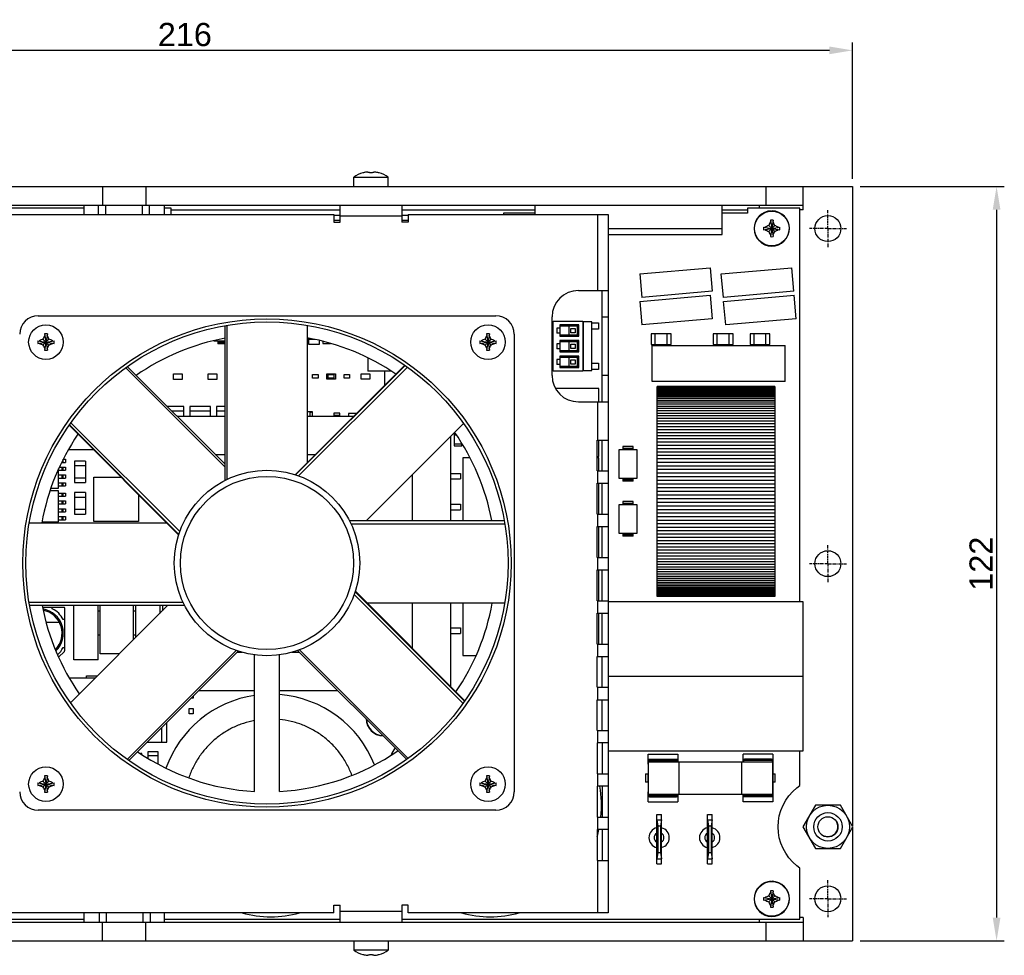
# Model space of a CAD drawing. Header units: millimetres. Extents: x 6 to 490, y 28 to 311.
# Tile 13 of 13: x 362 to 490, y 151 to 272. Entities that reach past the tile are written whole.
import ezdxf

# ---------------------------------------------------------------- set-up
doc = ezdxf.new("R2010")
doc.units = ezdxf.units.MM
doc.linetypes.add('ACAD_ISO10W100', pattern=[18, 12, -3, 0, -3])
doc.linetypes.add('CENTER', pattern=[0.6, 0.375, -0.075, 0.075, -0.075])
doc.layers.add('A-AX', color=7, linetype='Continuous')
doc.layers.add('Assi', color=3, linetype='ACAD_ISO10W100')
doc.styles.get("Standard").update_dxf_attribs({"font": 'arial.ttf', "height": 3})
doc.dimstyles.new('ISO-25', dxfattribs={"dimtxt": 3, "dimasz": 3, "dimexe": 1, "dimexo": 1, "dimgap": 0.5, "dimtad": 1, "dimtoh": 1, "dimdec": 1, "dimlfac": 1.25, "dimtxsty": 'Standard', "dimcen": 3, "dimclrd": 2, "dimclre": 2, "dimclrt": 2, "dimadec": 0, "dimazin": 0, "dimtfac": 1, "dimtdec": 1, "dimtmove": 0, "dimatfit": 3, "dimfxl": 0, "dimarcsym": 0})

# ---------------------------------------------------------------- blocks, each defined once
blk = doc.blocks.new('*D31')
at = {"layer": 'Assi', "color": 2, "linetype": 'Continuous', "lineweight": -2}
for p, q in [((297.36, 251.2), (297.36, 268.83)), ((467.16, 267.83), (300.36, 267.83)), ((470.16, 251.2), (470.16, 268.83))]:
    blk.add_line(p, q, dxfattribs=at)
at = {"layer": 'Assi', "color": 2, "linetype": 'Continuous'}
for points in [[(300.36, 268.33), (300.36, 267.33), (297.36, 267.83)], [(467.16, 268.33), (467.16, 267.33), (470.16, 267.83)]]:
    blk.add_solid(points, dxfattribs=at)
at = {"layer": 'Defpoints', "color": 0, "linetype": 'Continuous'}
for p in [(297.36, 267.83), (297.36, 250.2), (470.16, 250.2)]:
    blk.add_point(p, dxfattribs=at)
at = {"layer": 'Assi', "color": 2, "linetype": 'Continuous', "insert": (383.76, 269.86), "char_height": 3, "attachment_point": 5}
blk.add_mtext('216', dxfattribs=at)
blk = doc.blocks.new('*D32')
at = {"layer": 'Assi', "color": 2, "linetype": 'Continuous', "lineweight": -2}
for p, q in [((471.16, 250.2), (489.8, 250.2)), ((488.8, 247.2), (488.8, 155.6)), ((471.16, 152.6), (489.8, 152.6))]:
    blk.add_line(p, q, dxfattribs=at)
at = {"layer": 'Assi', "color": 2, "linetype": 'Continuous'}
for points in [[(488.3, 247.2), (489.3, 247.2), (488.8, 250.2)], [(488.3, 155.6), (489.3, 155.6), (488.8, 152.6)]]:
    blk.add_solid(points, dxfattribs=at)
at = {"layer": 'Defpoints', "color": 0, "linetype": 'Continuous'}
for p in [(470.16, 250.2), (470.16, 152.6), (488.8, 152.6)]:
    blk.add_point(p, dxfattribs=at)
at = {"layer": 'Assi', "color": 2, "linetype": 'Continuous', "insert": (486.79, 201.4), "char_height": 3, "attachment_point": 5, "rotation": 90}
blk.add_mtext('122', dxfattribs=at)

msp = doc.modelspace()

# ---------------------------------------------------------------- linework, layer by layer
at = {"color": 7, "linetype": 'Continuous'}
for p, q in [((405.606, 251.436), (410.086, 251.436)), ((405.606, 250.202), (405.606, 251.436)), ((406.781, 251.978), (406.784, 251.974)), ((407.704, 251.976), (407.698, 252.02)), ((407.987, 251.976), (407.993, 252.02)), ((408.911, 251.978), (408.907, 251.974)), ((410.086, 250.202), (410.086, 251.436)), ((297.359, 250.202), (470.159, 250.202)), ((373.105, 250.202), (373.105, 247.802)), ((378.705, 250.202), (378.705, 247.802)), ((458.959, 250.202), (458.959, 247.802)), ((463.759, 247.202), (463.759, 250.202)), ((470.159, 250.202), (470.159, 167.437)), ((303.759, 247.802), (463.759, 247.802)), ((370.703, 247.426), (359.846, 247.426)), ((370.703, 247.802), (370.703, 246.602)), ((372.562, 247.802), (372.562, 246.602)), ((373.522, 246.602), (373.522, 247.802)), ((378.242, 247.802), (378.242, 246.602)), ((379.202, 246.602), (379.202, 247.802)), ((381.107, 246.602), (381.107, 247.802)), ((381.978, 247.426), (381.107, 247.426)), ((381.978, 246.602), (381.978, 247.426)), ((403.846, 245.602), (403.846, 247.802)), ((411.846, 247.802), (411.846, 245.602)), ((429.039, 247.802), (429.039, 246.602)), ((453.279, 243.992), (453.279, 247.802)), ((463.359, 247.426), (456.552, 247.426)), ((456.552, 247.426), (456.552, 246.78)), ((458.079, 247.802), (458.079, 247.426)), ((463.359, 196.448), (463.359, 247.426)), ((463.759, 247.202), (463.359, 247.202)), ((360.646, 246.602), (403.046, 246.602)), ((403.046, 246.602), (403.046, 245.602)), ((403.046, 246.481), (403.846, 246.481)), ((411.846, 246.481), (412.646, 246.481)), ((412.646, 246.602), (438.558, 246.602)), ((412.646, 246.602), (412.646, 245.602)), ((429.039, 246.78), (424.992, 246.78)), ((424.992, 246.78), (424.992, 246.602)), ((438.558, 246.602), (438.558, 156.202)), ((456.552, 246.78), (453.279, 246.78)), ((459.647, 247.023), (459.647, 247.064)), ((459.755, 247.023), (459.755, 247.064)), ((403.846, 245.832), (403.046, 245.832)), ((403.046, 245.602), (403.846, 245.602)), ((412.646, 245.832), (411.846, 245.832)), ((412.646, 245.602), (411.846, 245.602)), ((438.558, 244.792), (453.279, 244.792)), ((458.639, 244.961), (460.763, 244.607)), ((458.639, 244.607), (460.763, 244.961)), ((459.313, 245.172), (460.089, 244.396)), ((459.313, 244.396), (460.089, 245.172)), ((459.878, 245.846), (459.524, 243.723)), ((459.524, 245.846), (459.878, 243.723)), ((438.558, 243.992), (453.279, 243.992)), ((442.628, 238.894), (451.737, 239.691)), ((451.737, 239.691), (452.003, 236.655)), ((453.177, 238.893), (462.286, 239.69)), ((462.551, 236.653), (462.286, 239.69)), ((442.628, 238.894), (442.894, 235.858)), ((453.442, 235.856), (453.176, 238.893)), ((434.678, 236.744), (438.558, 236.744)), ((437.758, 222.344), (437.758, 236.744)), ((442.628, 235.338), (451.737, 236.135)), ((452.003, 236.655), (442.894, 235.858)), ((451.737, 236.135), (452.003, 233.099)), ((462.551, 236.653), (453.442, 235.856)), ((453.481, 235.337), (462.59, 236.134)), ((462.856, 233.097), (462.59, 236.134)), ((442.628, 235.338), (442.894, 232.302)), ((453.747, 232.3), (453.481, 235.337)), ((364.788, 233.482), (423.988, 233.482)), ((431.278, 225.744), (431.278, 233.344)), ((388.966, 212.189), (388.966, 232.207)), ((389.188, 232.246), (389.188, 212.297)), ((399.588, 232.246), (399.588, 214.464)), ((431.401, 232.78), (435.265, 232.78)), ((431.401, 226.316), (431.401, 232.78)), ((432.265, 231.892), (431.909, 231.892)), ((431.909, 231.892), (431.909, 231.252)), ((434.753, 232.328), (432.265, 232.328)), ((432.265, 232.328), (432.265, 230.832)), ((434.553, 232.128), (432.265, 232.128)), ((433.441, 232.128), (433.441, 231.032)), ((434.553, 232.128), (434.753, 232.328)), ((434.553, 231.032), (434.553, 232.128)), ((434.753, 230.832), (434.753, 232.328)), ((435.265, 232.78), (435.265, 226.316)), ((436.441, 232.692), (435.265, 232.692)), ((435.265, 232.572), (435.315, 232.572)), ((435.315, 232.692), (435.315, 226.396)), ((436.441, 226.396), (436.441, 232.692)), ((436.441, 232.572), (437.273, 232.572)), ((437.273, 232.572), (437.273, 231.74)), ((452.003, 233.099), (442.894, 232.302)), ((462.856, 233.097), (453.747, 232.3)), ((365.965, 231.144), (365.611, 229.02)), ((365.611, 231.144), (365.965, 229.02)), ((423.165, 231.144), (422.811, 229.02)), ((422.811, 231.144), (423.165, 229.02)), ((426.388, 231.082), (426.388, 171.882)), ((432.265, 231.252), (431.909, 231.252)), ((432.265, 231.032), (434.553, 231.032)), ((432.265, 230.832), (434.753, 230.832)), ((433.718, 231.854), (434.277, 231.854)), ((433.718, 231.296), (433.718, 231.854)), ((434.277, 231.296), (433.718, 231.296)), ((434.277, 231.854), (434.277, 231.296)), ((434.553, 231.032), (434.753, 230.832)), ((437.273, 231.74), (436.441, 231.74)), ((446.676, 231.139), (444.116, 231.139)), ((444.116, 231.139), (444.116, 229.779)), ((444.636, 229.779), (444.636, 231.139)), ((446.156, 229.779), (446.156, 231.139)), ((446.676, 229.779), (446.676, 231.139)), ((454.702, 231.139), (452.143, 231.139)), ((452.143, 231.139), (452.143, 229.779)), ((452.662, 229.779), (452.662, 231.139)), ((454.183, 229.779), (454.183, 231.139)), ((454.702, 229.779), (454.702, 231.139)), ((459.478, 231.139), (456.918, 231.139)), ((456.918, 231.139), (456.918, 229.779)), ((457.438, 229.779), (457.438, 231.139)), ((458.958, 229.779), (458.958, 231.139)), ((459.478, 229.779), (459.478, 231.139)), ((364.726, 229.905), (366.85, 230.259)), ((364.726, 230.259), (366.85, 229.905)), ((365.4, 229.694), (366.176, 230.47)), ((365.4, 230.47), (366.176, 229.694)), ((387.503, 230.268), (387.503, 230.244)), ((387.503, 230.244), (388.966, 230.244)), ((388.023, 230.244), (388.023, 229.844)), ((388.023, 230.084), (388.966, 230.084)), ((388.966, 229.844), (388.023, 229.844)), ((399.749, 230.589), (399.749, 229.81)), ((400.625, 230.41), (399.749, 230.41)), ((399.749, 229.81), (401.189, 229.81)), ((401.189, 229.81), (401.189, 230.29)), ((401.618, 230.178), (401.618, 229.91)), ((401.618, 229.91), (402.622, 229.91)), ((421.926, 230.259), (424.05, 229.905)), ((421.926, 229.905), (424.05, 230.259)), ((422.6, 230.47), (423.376, 229.694)), ((422.6, 229.694), (423.376, 230.47)), ((432.265, 229.86), (431.909, 229.86)), ((431.909, 229.86), (431.909, 229.22)), ((434.753, 230.296), (432.265, 230.296)), ((432.265, 230.296), (432.265, 228.8)), ((434.553, 230.096), (432.265, 230.096)), ((433.441, 230.096), (433.441, 229)), ((433.718, 229.822), (434.277, 229.822)), ((433.718, 229.264), (433.718, 229.822)), ((434.277, 229.822), (434.277, 229.264)), ((434.553, 230.096), (434.753, 230.296)), ((434.553, 229), (434.553, 230.096)), ((434.753, 228.8), (434.753, 230.296)), ((444.116, 229.779), (446.676, 229.779)), ((444.227, 229.629), (461.427, 229.629)), ((444.227, 224.989), (444.227, 229.629)), ((452.143, 229.779), (454.702, 229.779)), ((456.918, 229.779), (459.478, 229.779)), ((461.427, 224.989), (461.427, 229.629)), ((432.265, 229.22), (431.909, 229.22)), ((432.265, 229), (434.553, 229)), ((432.265, 228.8), (434.753, 228.8)), ((434.753, 228.264), (432.265, 228.264)), ((432.265, 228.264), (432.265, 226.768)), ((434.553, 228.064), (432.265, 228.064)), ((433.441, 228.064), (433.441, 226.968)), ((434.277, 229.264), (433.718, 229.264)), ((434.553, 229), (434.753, 228.8)), ((434.553, 228.064), (434.753, 228.264)), ((434.553, 226.968), (434.553, 228.064)), ((434.753, 226.768), (434.753, 228.264)), ((388.966, 214.258), (376.312, 226.912)), ((398.04, 212.915), (412.213, 227.089)), ((412.257, 227.058), (398.095, 212.895)), ((407.42, 228.057), (407.42, 226.328)), ((432.265, 227.828), (431.909, 227.828)), ((431.909, 227.828), (431.909, 227.188)), ((432.265, 227.188), (431.909, 227.188)), ((432.265, 226.968), (434.553, 226.968)), ((433.718, 227.79), (434.277, 227.79)), ((433.718, 227.232), (433.718, 227.79)), ((434.277, 227.232), (433.718, 227.232)), ((434.277, 227.79), (434.277, 227.232)), ((434.553, 226.968), (434.753, 226.768)), ((436.441, 227.356), (437.273, 227.356)), ((437.273, 227.356), (437.273, 226.524)), ((382.312, 225.957), (383.43, 225.957)), ((382.312, 225.246), (382.312, 225.957)), ((383.43, 225.957), (383.43, 225.246)), ((386.762, 225.957), (387.88, 225.957)), ((386.762, 225.246), (386.762, 225.957)), ((387.88, 225.957), (387.88, 225.246)), ((400.291, 225.872), (401.011, 225.872)), ((400.291, 225.392), (400.291, 225.872)), ((401.011, 225.872), (401.011, 225.392)), ((402.124, 225.987), (403.242, 225.987)), ((402.124, 225.276), (402.124, 225.987)), ((402.323, 225.872), (403.043, 225.872)), ((402.323, 225.392), (402.323, 225.872)), ((403.043, 225.872), (403.043, 225.392)), ((403.242, 225.987), (403.242, 225.276)), ((404.355, 225.872), (405.075, 225.872)), ((404.355, 225.392), (404.355, 225.872)), ((405.075, 225.872), (405.075, 225.392)), ((406.575, 225.987), (407.692, 225.987)), ((406.575, 225.276), (406.575, 225.987)), ((410.465, 226.328), (407.42, 226.328)), ((407.692, 225.987), (407.692, 225.276)), ((409.62, 224.495), (409.62, 226.328)), ((435.265, 226.316), (431.401, 226.316)), ((432.265, 226.768), (434.753, 226.768)), ((435.315, 226.524), (435.265, 226.524)), ((435.265, 226.396), (436.441, 226.396)), ((437.273, 226.524), (436.441, 226.524)), ((383.43, 225.246), (382.312, 225.246)), ((387.88, 225.246), (386.762, 225.246)), ((401.011, 225.392), (400.291, 225.392)), ((403.242, 225.276), (402.124, 225.276)), ((403.043, 225.392), (402.323, 225.392)), ((405.075, 225.392), (404.355, 225.392)), ((407.692, 225.276), (406.575, 225.276)), ((461.427, 224.989), (444.227, 224.989)), ((460.088, 224.348), (444.888, 224.348)), ((444.888, 197.148), (444.888, 224.348)), ((460.088, 224.34), (444.888, 224.34)), ((460.088, 224.315), (444.888, 224.315)), ((460.088, 224.274), (444.888, 224.274)), ((460.088, 224.348), (460.088, 197.148)), ((437.336, 224.089), (431.71, 224.089)), ((437.336, 222.344), (437.336, 224.089)), ((460.088, 224.216), (444.888, 224.216)), ((460.088, 224.142), (444.888, 224.142)), ((460.088, 224.051), (444.888, 224.051)), ((460.088, 223.944), (444.888, 223.944)), ((460.088, 223.821), (444.888, 223.821)), ((460.088, 223.683), (444.888, 223.683)), ((460.088, 223.528), (444.888, 223.528)), ((460.088, 223.358), (444.888, 223.358)), ((460.088, 223.172), (444.888, 223.172)), ((460.088, 222.972), (444.888, 222.972)), ((383.622, 221.761), (381.463, 221.761)), ((383.622, 220.482), (383.622, 221.761)), ((387.077, 221.761), (384.397, 221.761)), ((384.397, 221.761), (384.397, 220.482)), ((387.077, 220.482), (387.077, 221.761)), ((388.966, 221.761), (387.851, 221.761)), ((387.851, 221.761), (387.851, 220.482)), ((434.678, 222.344), (438.558, 222.344)), ((460.088, 222.756), (444.888, 222.756)), ((460.088, 222.526), (444.888, 222.526)), ((460.088, 222.282), (444.888, 222.282)), ((460.088, 222.023), (444.888, 222.023)), ((460.088, 221.751), (444.888, 221.751)), ((383.622, 221.121), (382.103, 221.121)), ((382.742, 220.482), (388.966, 220.482)), ((387.077, 221.121), (384.397, 221.121)), ((388.966, 221.121), (387.851, 221.121)), ((399.588, 221.104), (400.093, 221.104)), ((399.588, 221.103), (399.932, 221.103)), ((399.588, 220.482), (405.606, 220.482)), ((399.919, 221.103), (399.919, 220.482)), ((399.932, 221.103), (399.932, 220.482)), ((400.093, 220.944), (399.933, 220.944)), ((399.933, 220.944), (399.933, 220.482)), ((400.093, 221.104), (400.253, 221.104)), ((400.093, 221.104), (400.093, 220.944)), ((400.253, 221.104), (400.253, 220.482)), ((403.795, 220.877), (403.035, 220.877)), ((403.035, 220.877), (403.035, 220.482)), ((403.795, 220.557), (403.035, 220.557)), ((403.795, 220.482), (403.795, 220.877)), ((405.971, 220.847), (404.92, 220.847)), ((404.92, 220.847), (404.92, 220.482)), ((460.088, 221.465), (444.888, 221.465)), ((460.088, 221.166), (444.888, 221.166)), ((460.088, 220.855), (444.888, 220.855)), ((460.088, 220.531), (444.888, 220.531)), ((382.955, 205.133), (368.781, 219.307)), ((368.812, 219.351), (382.975, 205.188)), ((419.818, 219.558), (407.245, 206.984)), ((460.088, 220.196), (444.888, 220.196)), ((460.088, 219.848), (444.888, 219.848)), ((460.088, 219.49), (444.888, 219.49)), ((418.769, 218.254), (418.612, 218.254)), ((418.612, 218.254), (418.612, 216.654)), ((418.937, 218.014), (418.612, 218.014)), ((460.088, 219.121), (444.888, 219.121)), ((460.088, 218.742), (444.888, 218.742)), ((460.088, 218.353), (444.888, 218.353)), ((460.088, 217.955), (444.888, 217.955)), ((418.127, 217.866), (418.127, 206.984)), ((418.612, 216.894), (419.612, 216.894)), ((418.612, 216.654), (419.612, 216.654)), ((419.612, 216.654), (419.612, 216.961)), ((437.115, 217.402), (438.558, 217.402)), ((437.115, 213.402), (437.115, 217.402)), ((437.336, 215.289), (437.336, 217.402)), ((437.758, 213.402), (437.758, 217.402)), ((460.088, 217.548), (444.888, 217.548)), ((460.088, 217.133), (444.888, 217.133)), ((460.088, 216.71), (444.888, 216.71)), ((371.935, 216.153), (368.688, 216.153)), ((371.046, 216.124), (371.046, 216.153)), ((371.964, 216.124), (371.046, 216.124)), ((387.702, 215.522), (388.966, 215.522)), ((399.588, 215.522), (400.646, 215.522)), ((442.289, 216.144), (439.929, 216.144)), ((439.929, 216.144), (439.929, 212.464)), ((441.769, 216.544), (440.449, 216.544)), ((440.449, 216.544), (440.449, 216.144)), ((441.769, 216.304), (440.449, 216.304)), ((441.769, 216.144), (441.769, 216.544)), ((442.289, 212.464), (442.289, 216.144)), ((460.088, 216.28), (444.888, 216.28)), ((460.088, 215.843), (444.888, 215.843)), ((460.088, 215.4), (444.888, 215.4)), ((367.811, 214.511), (368.303, 214.511)), ((368.017, 214.911), (368.303, 214.911)), ((368.023, 214.511), (368.023, 214.911)), ((368.303, 214.911), (368.303, 214.511)), ((370.912, 214.688), (369.472, 214.688)), ((369.472, 214.688), (369.472, 211.888)), ((369.472, 214.088), (370.912, 214.088)), ((370.912, 214.688), (370.912, 211.888)), ((420.653, 215.116), (419.71, 215.116)), ((419.71, 215.116), (419.71, 206.984)), ((437.115, 215.289), (437.336, 215.289)), ((437.31, 215.116), (437.115, 215.116)), ((437.31, 213.402), (437.31, 215.116)), ((460.088, 214.951), (444.888, 214.951)), ((460.088, 214.497), (444.888, 214.497)), ((367.423, 211.187), (367.423, 213.675)), ((367.423, 213.495), (368.303, 213.495)), ((367.423, 212.879), (368.303, 212.879)), ((367.524, 213.895), (368.303, 213.895)), ((367.823, 213.895), (367.823, 213.495)), ((367.823, 212.879), (367.823, 212.479)), ((368.023, 213.495), (368.023, 213.895)), ((368.023, 212.479), (368.023, 212.879)), ((368.303, 213.895), (368.303, 213.495)), ((368.303, 212.879), (368.303, 212.479)), ((413.167, 212.906), (413.167, 206.984)), ((418.127, 213.082), (419.447, 213.082)), ((419.447, 213.082), (419.447, 212.362)), ((437.115, 213.402), (438.558, 213.402)), ((460.088, 214.038), (444.888, 214.038)), ((460.088, 213.576), (444.888, 213.576)), ((460.088, 213.11), (444.888, 213.11)), ((367.423, 212.479), (368.303, 212.479)), ((367.423, 211.863), (368.303, 211.863)), ((367.823, 211.863), (367.823, 211.463)), ((368.023, 211.463), (368.023, 211.863)), ((368.303, 211.863), (368.303, 211.463)), ((370.912, 212.488), (369.472, 212.488)), ((369.472, 211.888), (370.912, 211.888)), ((371.986, 212.612), (375.476, 212.612)), ((371.986, 206.852), (371.986, 212.612)), ((418.127, 212.362), (419.447, 212.362)), ((437.115, 211.802), (438.558, 211.802)), ((437.115, 207.802), (437.115, 211.802)), ((437.31, 207.802), (437.31, 211.802)), ((437.758, 207.802), (437.758, 211.802)), ((439.929, 212.464), (442.289, 212.464)), ((440.449, 212.464), (440.449, 212.064)), ((440.449, 212.304), (441.769, 212.304)), ((441.769, 212.064), (440.449, 212.064)), ((441.769, 212.064), (441.769, 212.464)), ((460.088, 212.641), (444.888, 212.641)), ((460.088, 212.17), (444.888, 212.17)), ((460.088, 211.697), (444.888, 211.697)), ((367.423, 210.818), (366.299, 210.818)), ((366.431, 211.187), (367.423, 211.187)), ((367.423, 211.463), (368.303, 211.463)), ((367.423, 206.818), (367.423, 210.818)), ((367.423, 210.542), (368.303, 210.542)), ((367.823, 210.542), (367.823, 210.142)), ((368.023, 210.142), (368.023, 210.542)), ((368.303, 210.542), (368.303, 210.142)), ((369.472, 210.624), (369.472, 207.824)), ((370.912, 210.624), (369.472, 210.624)), ((370.912, 210.624), (370.912, 207.824)), ((377.746, 210.342), (377.746, 206.852)), ((460.088, 211.223), (444.888, 211.223)), ((460.088, 210.748), (444.888, 210.748)), ((460.088, 210.274), (444.888, 210.274)), ((367.423, 210.142), (368.303, 210.142)), ((367.423, 209.526), (368.303, 209.526)), ((367.423, 209.126), (368.303, 209.126)), ((367.823, 209.526), (367.823, 209.126)), ((368.023, 209.126), (368.023, 209.526)), ((368.303, 209.526), (368.303, 209.126)), ((369.472, 210.024), (370.912, 210.024)), ((418.127, 209.082), (419.447, 209.082)), ((419.447, 209.082), (419.447, 208.362)), ((442.289, 209.032), (439.929, 209.032)), ((439.929, 209.032), (439.929, 205.352)), ((441.769, 209.432), (440.449, 209.432)), ((440.449, 209.432), (440.449, 209.032)), ((441.769, 209.192), (440.449, 209.192)), ((441.769, 209.032), (441.769, 209.432)), ((442.289, 205.352), (442.289, 209.032)), ((460.088, 209.8), (444.888, 209.8)), ((460.088, 209.327), (444.888, 209.327)), ((367.423, 208.51), (368.303, 208.51)), ((367.423, 208.11), (368.303, 208.11)), ((367.823, 208.51), (367.823, 208.11)), ((368.023, 208.11), (368.023, 208.51)), ((368.303, 208.51), (368.303, 208.11)), ((370.912, 208.424), (369.472, 208.424)), ((369.472, 207.824), (370.912, 207.824)), ((418.127, 208.362), (419.447, 208.362)), ((437.115, 207.802), (438.558, 207.802)), ((460.088, 208.855), (444.888, 208.855)), ((460.088, 208.387), (444.888, 208.387)), ((460.088, 207.921), (444.888, 207.921)), ((363.624, 206.682), (381.406, 206.682)), ((365.276, 206.818), (367.423, 206.818)), ((367.423, 207.494), (368.303, 207.494)), ((367.423, 207.094), (368.303, 207.094)), ((367.823, 207.494), (367.823, 207.094)), ((368.023, 207.094), (368.023, 207.494)), ((368.303, 207.494), (368.303, 207.094)), ((377.746, 206.852), (371.986, 206.852)), ((405.055, 206.984), (425.099, 206.984)), ((425.108, 206.931), (405.079, 206.931)), ((460.088, 207.458), (444.888, 207.458)), ((460.088, 207), (444.888, 207)), ((460.088, 206.546), (444.888, 206.546)), ((437.115, 206.202), (438.558, 206.202)), ((437.115, 202.202), (437.115, 206.202)), ((437.31, 202.202), (437.31, 206.202)), ((437.758, 202.202), (437.758, 206.202)), ((439.929, 205.352), (442.289, 205.352)), ((440.449, 205.352), (440.449, 204.952)), ((440.449, 205.192), (441.769, 205.192)), ((441.769, 204.952), (441.769, 205.352)), ((460.088, 206.097), (444.888, 206.097)), ((460.088, 205.654), (444.888, 205.654)), ((460.088, 205.217), (444.888, 205.217)), ((441.769, 204.952), (440.449, 204.952)), ((460.088, 204.786), (444.888, 204.786)), ((460.088, 204.363), (444.888, 204.363)), ((460.088, 203.948), (444.888, 203.948)), ((460.088, 203.541), (444.888, 203.541)), ((460.088, 203.143), (444.888, 203.143)), ((460.088, 202.754), (444.888, 202.754)), ((437.115, 202.202), (438.558, 202.202)), ((460.088, 202.375), (444.888, 202.375)), ((460.088, 202.006), (444.888, 202.006)), ((460.088, 201.648), (444.888, 201.648)), ((437.115, 200.602), (438.558, 200.602)), ((437.115, 196.602), (437.115, 200.602)), ((437.31, 196.602), (437.31, 200.602)), ((437.758, 196.602), (437.758, 200.602)), ((460.088, 201.301), (444.888, 201.301)), ((460.088, 200.965), (444.888, 200.965)), ((460.088, 200.641), (444.888, 200.641)), ((460.088, 200.33), (444.888, 200.33)), ((460.088, 200.031), (444.888, 200.031)), ((460.088, 199.746), (444.888, 199.746)), ((460.088, 199.473), (444.888, 199.473)), ((460.088, 199.215), (444.888, 199.215)), ((460.088, 198.97), (444.888, 198.97)), ((419.964, 183.612), (405.801, 197.775)), ((405.821, 197.83), (419.995, 183.657)), ((460.088, 198.74), (444.888, 198.74)), ((460.088, 198.525), (444.888, 198.525)), ((460.088, 198.324), (444.888, 198.324)), ((460.088, 198.139), (444.888, 198.139)), ((460.088, 197.968), (444.888, 197.968)), ((460.088, 197.814), (444.888, 197.814)), ((460.088, 197.675), (444.888, 197.675)), ((460.088, 197.552), (444.888, 197.552)), ((425.152, 196.281), (407.37, 196.281)), ((413.167, 196.281), (413.167, 190.485)), ((418.127, 196.281), (418.127, 185.525)), ((419.71, 196.281), (419.71, 189.516)), ((437.115, 196.602), (438.558, 196.602)), ((463.767, 196.448), (438.567, 196.448)), ((460.088, 197.445), (444.888, 197.445)), ((460.088, 197.355), (444.888, 197.355)), ((460.088, 197.281), (444.888, 197.281)), ((460.088, 197.223), (444.888, 197.223)), ((460.088, 197.181), (444.888, 197.181)), ((460.088, 197.157), (444.888, 197.157)), ((460.088, 197.148), (444.888, 197.148)), ((463.767, 186.848), (463.767, 196.448)), ((363.668, 196.032), (383.697, 196.032)), ((383.721, 195.979), (363.676, 195.979)), ((365.351, 195.759), (368.127, 195.759)), ((366.607, 195.545), (366.607, 195.759)), ((368.207, 195.679), (368.207, 190.112)), ((368.958, 183.406), (381.531, 195.979)), ((369.407, 188.944), (369.407, 195.979)), ((372.527, 188.944), (372.527, 195.979)), ((372.527, 195.304), (372.807, 195.304)), ((372.807, 189.744), (372.807, 195.979)), ((377.127, 191.575), (377.127, 195.979)), ((377.127, 195.304), (377.407, 195.304)), ((377.407, 191.855), (377.407, 195.979)), ((380.527, 195.979), (380.527, 194.975)), ((380.851, 195.979), (380.851, 195.299)), ((437.115, 195.002), (438.558, 195.002)), ((437.115, 191.002), (437.115, 195.002)), ((437.31, 191.002), (437.31, 195.002)), ((437.758, 191.002), (437.758, 195.002)), ((368.207, 194.159), (367.994, 194.159)), ((418.127, 193.082), (419.447, 193.082)), ((419.447, 193.082), (419.447, 192.362)), ((372.527, 192.184), (372.807, 192.184)), ((377.127, 192.184), (377.407, 192.184)), ((418.127, 192.362), (419.447, 192.362)), ((367.422, 189.293), (368.184, 190.055)), ((367.994, 190.559), (368.207, 190.559)), ((376.312, 176.052), (390.418, 190.158)), ((390.651, 190.076), (376.496, 175.922)), ((391.174, 189.922), (390.497, 189.922)), ((398.594, 189.922), (397.599, 189.922)), ((398.358, 190.158), (412.464, 176.052)), ((437.115, 191.002), (438.558, 191.002)), ((372.527, 188.944), (369.407, 188.944)), ((375.296, 189.744), (372.807, 189.744)), ((392.788, 171.925), (392.788, 189.589)), ((395.988, 171.925), (395.988, 189.589)), ((419.71, 189.516), (421.457, 189.516)), ((437.115, 189.402), (438.558, 189.402)), ((437.115, 185.402), (437.115, 189.402)), ((437.758, 185.402), (437.758, 189.402)), ((368.781, 186.649), (372.201, 186.649)), ((371.046, 186.649), (371.046, 186.881)), ((371.046, 186.881), (372.433, 186.881)), ((438.567, 186.848), (463.767, 186.848)), ((463.767, 186.796), (438.567, 186.796)), ((463.359, 186.796), (463.359, 186.848)), ((463.767, 177.196), (463.767, 186.796)), ((392.788, 184.962), (385.537, 184.962)), ((403.554, 184.962), (395.988, 184.962)), ((437.115, 185.402), (438.558, 185.402)), ((384.818, 183.988), (384.563, 183.988)), ((384.818, 184.244), (384.818, 183.988)), ((437.115, 183.802), (438.558, 183.802)), ((437.115, 179.802), (437.115, 183.802)), ((437.758, 179.802), (437.758, 183.802)), ((384.338, 181.956), (384.338, 182.644)), ((384.338, 182.644), (384.818, 182.644)), ((384.818, 182.644), (384.818, 181.956)), ((384.818, 181.956), (384.338, 181.956)), ((380.768, 178.319), (380.768, 180.193)), ((381.408, 178.319), (381.408, 180.833)), ((437.115, 179.802), (438.558, 179.802)), ((378.894, 178.319), (381.408, 178.319)), ((438.558, 178.202), (437.115, 178.202)), ((437.115, 178.202), (437.115, 174.202)), ((437.758, 178.202), (437.758, 174.202)), ((438.567, 177.196), (463.767, 177.196)), ((463.359, 172.682), (463.359, 177.196)), ((378.179, 176.825), (378.011, 176.825)), ((378.179, 176.719), (378.179, 176.825)), ((378.961, 177.058), (378.961, 176.224)), ((380.321, 177.058), (378.961, 177.058)), ((380.321, 176.538), (378.961, 176.538)), ((380.321, 175.44), (380.321, 177.058)), ((443.71, 176.76), (447.55, 176.76)), ((443.71, 175.447), (443.71, 176.76)), ((443.87, 176.087), (447.39, 176.087)), ((443.87, 175.919), (447.39, 175.919)), ((447.55, 176.76), (447.55, 175.748)), ((459.844, 176.76), (456.004, 176.76)), ((456.004, 175.748), (456.004, 176.76)), ((459.684, 176.086), (456.164, 176.086)), ((459.684, 175.919), (456.164, 175.919)), ((459.844, 176.76), (459.844, 175.447)), ((443.71, 175.447), (443.737, 175.447)), ((443.71, 175.438), (443.71, 174.184)), ((443.737, 175.748), (459.817, 175.748)), ((443.737, 171.588), (443.737, 175.748)), ((447.737, 171.588), (447.737, 175.748)), ((455.817, 171.588), (455.817, 175.748)), ((459.817, 175.748), (459.817, 171.588)), ((459.844, 175.447), (459.817, 175.447)), ((459.844, 175.438), (459.844, 174.184)), ((365.611, 173.944), (365.965, 171.82)), ((365.965, 173.944), (365.611, 171.82)), ((422.811, 173.944), (423.165, 171.82)), ((423.165, 173.944), (422.811, 171.82)), ((437.115, 174.202), (438.558, 174.202)), ((443.389, 174.184), (443.71, 174.184)), ((443.389, 174.184), (443.389, 173.144)), ((459.844, 174.184), (460.165, 174.184)), ((460.165, 173.144), (460.165, 174.184)), ((364.726, 172.705), (366.85, 173.059)), ((364.726, 173.059), (366.85, 172.705)), ((365.4, 172.494), (366.176, 173.27)), ((365.4, 173.27), (366.176, 172.494)), ((421.926, 173.059), (424.05, 172.705)), ((421.926, 172.705), (424.05, 173.059)), ((422.6, 173.27), (423.376, 172.494)), ((422.6, 172.494), (423.376, 173.27)), ((438.558, 172.602), (437.115, 172.602)), ((437.115, 172.602), (437.115, 168.602)), ((437.758, 172.602), (437.758, 168.602)), ((443.71, 173.144), (443.389, 173.144)), ((443.71, 173.144), (443.71, 171.89)), ((460.165, 173.144), (459.844, 173.144)), ((459.844, 173.144), (459.844, 171.89)), ((462.414, 171.912), (462.953, 172.394)), ((462.953, 172.394), (463.359, 172.682)), ((443.71, 171.882), (443.737, 171.882)), ((443.71, 170.569), (443.71, 171.881)), ((443.737, 171.588), (459.817, 171.588)), ((443.87, 171.41), (447.39, 171.41)), ((443.87, 171.242), (447.39, 171.242)), ((447.55, 171.588), (447.55, 170.569)), ((456.004, 170.569), (456.004, 171.588)), ((459.684, 171.409), (456.164, 171.409)), ((459.684, 171.242), (456.164, 171.242)), ((459.844, 171.881), (459.817, 171.881)), ((459.844, 171.881), (459.844, 170.569)), ((461.163, 170.149), (461.513, 170.782)), ((461.513, 170.782), (461.931, 171.372)), ((461.931, 171.372), (462.414, 171.912)), ((423.988, 169.482), (364.788, 169.482)), ((443.71, 170.569), (447.55, 170.569)), ((459.844, 170.569), (456.004, 170.569)), ((460.686, 168.786), (460.886, 169.481)), ((460.886, 169.481), (461.163, 170.149)), ((465.359, 170.15), (463.742, 167.35)), ((468.592, 170.15), (465.359, 170.15)), ((470.209, 167.35), (468.592, 170.15)), ((437.115, 168.602), (438.558, 168.602)), ((444.817, 168.94), (445.457, 168.94)), ((444.817, 162.54), (444.817, 168.94)), ((444.817, 168.26), (445.457, 168.26)), ((444.817, 168.26), (444.958, 167.46)), ((445.457, 168.26), (445.316, 167.46)), ((445.457, 162.54), (445.457, 168.94)), ((451.37, 168.94), (452.01, 168.94)), ((451.37, 162.54), (451.37, 168.94)), ((451.37, 168.26), (452.01, 168.26)), ((451.37, 168.26), (451.511, 167.46)), ((452.01, 168.26), (451.869, 167.46)), ((452.01, 162.54), (452.01, 168.94)), ((460.565, 168.072), (460.686, 168.786)), ((438.558, 167.002), (437.115, 167.002)), ((437.115, 167.002), (437.115, 163.002)), ((437.758, 167.002), (437.758, 163.002)), ((444.958, 167.46), (445.316, 167.46)), ((444.958, 167.46), (444.958, 164.02)), ((445.316, 167.46), (445.316, 164.02)), ((451.511, 167.46), (451.869, 167.46)), ((451.511, 167.46), (451.511, 164.02)), ((451.869, 167.46), (451.869, 164.02)), ((460.524, 167.35), (460.565, 168.072)), ((460.565, 166.628), (460.524, 167.35)), ((463.742, 167.35), (465.359, 164.55)), ((468.592, 164.55), (470.209, 167.35)), ((470.159, 167.263), (470.159, 152.602)), ((460.686, 165.914), (460.565, 166.628)), ((460.886, 165.219), (460.686, 165.914)), ((461.163, 164.551), (460.886, 165.219)), ((461.513, 163.917), (461.163, 164.551)), ((465.359, 164.55), (468.592, 164.55)), ((444.958, 164.02), (444.817, 163.22)), ((444.817, 163.22), (445.457, 163.22)), ((444.958, 164.02), (445.316, 164.02)), ((445.316, 164.02), (445.457, 163.22)), ((451.511, 164.02), (451.37, 163.22)), ((451.37, 163.22), (452.01, 163.22)), ((451.511, 164.02), (451.869, 164.02)), ((451.869, 164.02), (452.01, 163.22)), ((461.931, 163.327), (461.513, 163.917)), ((462.414, 162.788), (461.931, 163.327)), ((437.115, 163.002), (438.558, 163.002)), ((444.817, 162.54), (445.457, 162.54)), ((451.37, 162.54), (452.01, 162.54)), ((462.953, 162.306), (462.414, 162.788)), ((463.359, 162.018), (462.953, 162.306)), ((463.359, 155.376), (463.359, 162.018)), ((459.647, 160.257), (459.647, 160.297)), ((459.755, 160.256), (459.755, 160.297)), ((458.639, 158.195), (460.763, 157.841)), ((458.639, 157.841), (460.763, 158.195)), ((459.313, 158.406), (460.089, 157.63)), ((459.313, 157.63), (460.089, 158.406)), ((459.524, 159.08), (459.878, 156.956)), ((459.878, 159.08), (459.524, 156.956)), ((403.046, 156.202), (403.046, 157.202)), ((403.046, 157.202), (403.846, 157.202)), ((403.846, 155.002), (403.846, 157.202)), ((411.846, 157.202), (411.846, 155.002)), ((412.646, 157.202), (411.846, 157.202)), ((412.646, 156.202), (412.646, 157.202)), ((403.046, 156.202), (360.646, 156.202)), ((370.703, 156.202), (370.703, 155.002)), ((372.663, 156.202), (372.663, 155.002)), ((373.623, 155.002), (373.623, 156.202)), ((378.343, 156.202), (378.343, 155.002)), ((379.303, 155.002), (379.303, 156.202)), ((381.107, 155.002), (381.107, 156.202)), ((438.558, 156.202), (412.646, 156.202)), ((463.759, 155.602), (463.359, 155.602)), ((463.759, 155.602), (463.759, 152.602)), ((303.759, 155.002), (463.759, 155.002)), ((359.846, 155.376), (370.703, 155.376)), ((373.105, 152.602), (373.105, 155.002)), ((378.705, 152.602), (378.705, 155.002)), ((381.107, 155.376), (403.846, 155.376)), ((411.846, 155.376), (463.359, 155.376)), ((458.079, 155.376), (458.079, 155.002)), ((458.959, 155.002), (458.959, 152.602)), ((297.359, 152.602), (470.159, 152.602)), ((405.606, 152.602), (405.606, 151.368)), ((410.086, 152.602), (410.086, 151.368)), ((410.086, 151.368), (405.606, 151.368)), ((406.781, 150.826), (406.784, 150.829)), ((407.704, 150.828), (407.698, 150.784)), ((407.987, 150.828), (407.993, 150.784)), ((408.911, 150.826), (408.907, 150.829))]:
    msp.add_line(p, q, dxfattribs=at)
at = {"color": 9, "linetype": 'Continuous'}
for p, q in [((381.978, 247.202), (403.846, 247.202)), ((411.846, 247.202), (429.039, 247.202)), ((453.279, 247.202), (456.552, 247.202)), ((403.846, 246.402), (411.846, 246.402)), ((437.158, 246.602), (437.158, 236.744)), ((459.911, 247.055), (459.911, 247.014)), ((460.212, 246.965), (460.212, 247.006)), ((437.758, 233.344), (438.558, 233.344)), ((398.472, 212.766), (412.554, 226.848)), ((376.108, 226.766), (388.966, 213.909)), ((438.558, 225.744), (437.758, 225.744)), ((437.158, 222.344), (437.158, 217.402)), ((383.104, 205.565), (369.022, 219.648)), ((437.158, 213.402), (437.158, 211.802)), ((437.158, 207.802), (437.158, 206.202)), ((405.254, 206.573), (425.17, 206.573)), ((437.158, 202.202), (437.158, 200.602)), ((383.522, 196.39), (363.606, 196.39)), ((405.672, 197.398), (419.754, 183.316)), ((437.158, 196.602), (437.158, 195.002)), ((367.532, 193.801), (365.808, 193.803)), ((368.035, 192.393), (367.875, 192.394)), ((412.667, 176.197), (398.614, 190.251)), ((437.158, 191.002), (437.158, 189.402)), ((437.158, 185.402), (437.158, 183.802)), ((437.158, 179.802), (437.158, 178.202)), ((443.87, 175.919), (443.87, 176.087)), ((447.39, 176.087), (447.39, 175.919)), ((456.164, 175.919), (456.164, 176.086)), ((459.684, 176.086), (459.684, 175.919)), ((443.737, 175.715), (443.71, 175.715)), ((443.71, 175.264), (443.737, 175.264)), ((459.844, 175.714), (459.817, 175.714)), ((459.817, 175.264), (459.844, 175.264)), ((437.158, 174.202), (437.158, 172.602)), ((443.71, 173.144), (443.71, 174.184)), ((459.844, 174.184), (459.844, 173.144)), ((443.737, 172.064), (443.71, 172.064)), ((459.844, 172.064), (459.817, 172.064)), ((443.71, 171.614), (443.737, 171.614)), ((443.87, 171.242), (443.87, 171.41)), ((447.39, 171.41), (447.39, 171.242)), ((456.164, 171.242), (456.164, 171.409)), ((459.684, 171.409), (459.684, 171.242)), ((459.817, 171.614), (459.844, 171.614)), ((437.158, 168.602), (437.158, 167.002)), ((437.158, 163.002), (437.158, 156.202)), ((459.911, 160.288), (459.911, 160.248)), ((460.212, 160.198), (460.212, 160.24)), ((411.846, 156.402), (403.846, 156.402))]:
    msp.add_line(p, q, dxfattribs=at)
at = {"color": 7, "linetype": 'Continuous'}
for centre, radius in [((459.701, 244.784), 2.24), ((466.973, 244.762), 1.68), ((394.388, 201.482), 31.6), ((394.388, 201.482), 31.2), ((365.788, 230.082), 2.24), ((422.988, 230.082), 2.24), ((394.388, 201.482), 12), ((466.973, 201.402), 1.68), ((365.788, 172.882), 2.24), ((422.988, 172.882), 2.24), ((466.975, 167.35), 2.79), ((466.975, 167.35), 1.84), ((466.975, 167.35), 1.297), ((459.701, 158.018), 2.24), ((466.973, 158.042), 1.68)]:
    msp.add_circle(centre, radius, dxfattribs=at)
at = {"color": 9, "linetype": 'Continuous'}
msp.add_circle((394.388, 201.482), 11.2, dxfattribs=at)
at = {"color": 7, "linetype": 'Continuous'}
for centre, radius, start, end in [((407.846, 248.122), 4, 105.43699, 124.05581), ((407.848, 248.219), 3.903, 105.51459, 105.81434), ((407.848, 248.22), 3.902, 103.41609, 105.51462), ((407.847, 248.222), 3.9, 103.11597, 103.41588), ((407.615, 248.864), 3.224, 100.71714, 101.69542), ((407.632, 248.771), 3.318, 93.01177, 100.69855), ((407.846, 247.131), 4.847, 91.67348, 92.09038), ((407.846, 247.124), 4.853, 88.32685, 91.67315), ((407.846, 247.131), 4.847, 87.90962, 88.32652), ((408.061, 248.785), 3.303, 78.3284, 87.00365), ((407.845, 248.222), 3.9, 76.58412, 76.88403), ((407.844, 248.22), 3.902, 74.48538, 76.58391), ((407.844, 248.219), 3.903, 74.18566, 74.48541), ((407.846, 248.122), 4, 55.9442, 74.56301), ((459.701, 244.784), 2.28, 91.35205, 88.64795), ((463.812, 244.784), 5.176, 178.47637, 181.95923), ((463.805, 244.784), 5.169, 178.04017, 178.47622), ((463.436, 236.058), 10.003, 114.34281, 117.49941), ((463.402, 253.441), 9.927, 242.48841, 245.66937), ((468.358, 241.083), 9.927, 152.48841, 155.66937), ((459.701, 240.673), 5.176, 88.04071, 91.95929), ((451.044, 241.083), 9.926, 24.33061, 27.51161), ((455.999, 236.127), 9.927, 62.48841, 65.66937), ((455.999, 253.441), 9.926, 294.3306, 297.51162), ((455.597, 244.784), 5.169, 1.62083, 1.95984), ((455.59, 244.784), 5.176, 358.04076, 1.6206), ((468.427, 248.519), 10.003, 204.34281, 207.49941), ((459.701, 248.895), 5.176, 268.04071, 271.95929), ((451.044, 248.486), 9.927, 332.48841, 335.66937), ((434.678, 233.344), 3.4, 90, 180), ((364.788, 231.082), 2.4, 90, 180), ((423.988, 231.082), 2.4, 0, 90), ((374.445, 226.38), 9.927, 152.48841, 155.66937), ((365.788, 225.978), 5.169, 91.62083, 91.95984), ((365.788, 225.971), 5.176, 88.04076, 91.6206), ((357.131, 226.38), 9.926, 24.3306, 27.51162), ((394.388, 201.482), 29.6, 55.71613, 79.87954), ((431.645, 226.38), 9.927, 152.48841, 155.66937), ((422.988, 225.978), 5.169, 91.62083, 91.95984), ((422.988, 225.971), 5.176, 88.04076, 91.6206), ((414.331, 226.38), 9.926, 24.3306, 27.51162), ((369.899, 230.082), 5.176, 178.04071, 181.95929), ((369.49, 221.425), 9.926, 114.33061, 117.51161), ((369.49, 238.739), 9.927, 242.48841, 245.66937), ((374.514, 233.817), 10.003, 204.34281, 207.49941), ((357.131, 233.784), 9.927, 332.48841, 335.66937), ((362.086, 221.425), 9.927, 62.48841, 65.66937), ((362.053, 238.808), 10.003, 294.34281, 297.49941), ((361.677, 230.082), 5.176, 358.04071, 1.95929), ((394.388, 201.482), 29.6, 100.55633, 124.87812), ((427.099, 230.082), 5.176, 178.04071, 181.95929), ((426.69, 221.425), 9.926, 114.33061, 117.51161), ((426.69, 238.739), 9.927, 242.48841, 245.66937), ((431.714, 233.817), 10.003, 204.34281, 207.49941), ((414.331, 233.784), 9.927, 332.48841, 335.66937), ((419.286, 221.425), 9.927, 62.48841, 65.66937), ((419.253, 238.808), 10.003, 294.34281, 297.49941), ((418.877, 230.082), 5.176, 358.04071, 1.95929), ((365.788, 234.187), 5.169, 268.04017, 268.47622), ((365.788, 234.193), 5.176, 268.47637, 271.95923), ((422.988, 234.187), 5.169, 268.04017, 268.47622), ((422.988, 234.193), 5.176, 268.47637, 271.95923), ((434.678, 225.744), 3.4, 180, 270), ((394.388, 201.482), 29.6, 145.71683, 169.88003), ((394.388, 201.482), 29.6, 10.71291, 34.87742), ((394.388, 201.482), 29.6, 325.71613, 349.87904), ((394.388, 201.482), 29.6, 190.7139, 214.87812), ((364.835, 192.398), 3.2, 314.26071, 79.91456), ((365.567, 193.119), 2.64, 23.19984, 66.80016), ((368.127, 195.679), 0.08, 0, 90), ((365.567, 191.599), 2.64, 310.55382, 336.80016), ((368.127, 190.112), 0.08, 315, 0), ((394.882, 170.108), 14.4, 98.36057, 160.4416), ((394.882, 170.108), 14.4, 21.36988, 85.59189), ((409.484, 181.386), 2.28, 181.91022, 268.09785), ((409.484, 181.386), 2.24, 183.00997, 266.97353), ((394.388, 201.482), 29.6, 273.09858, 304.87742), ((423.282, 170.108), 14.4, 148.85198, 153.11279), ((394.388, 201.482), 29.6, 235.55946, 266.90142), ((374.445, 169.18), 9.927, 152.48841, 155.66937), ((365.788, 168.778), 5.169, 91.62083, 91.95984), ((365.788, 168.771), 5.176, 88.04076, 91.6206), ((357.131, 169.18), 9.926, 24.3306, 27.51162), ((431.645, 169.18), 9.927, 152.48841, 155.66937), ((422.988, 168.778), 5.169, 91.62083, 91.95984), ((422.988, 168.771), 5.176, 88.04076, 91.6206), ((414.331, 169.18), 9.926, 24.3306, 27.51162), ((369.899, 172.882), 5.176, 178.04071, 181.95929), ((369.49, 164.225), 9.926, 114.33061, 117.51161), ((369.49, 181.539), 9.927, 242.48841, 245.66937), ((374.514, 176.617), 10.003, 204.34281, 207.49941), ((357.131, 176.584), 9.927, 332.48841, 335.66937), ((362.086, 164.225), 9.927, 62.48841, 65.66937), ((362.053, 181.608), 10.003, 294.34281, 297.49941), ((361.677, 172.882), 5.176, 358.04071, 1.95929), ((427.099, 172.882), 5.176, 178.04071, 181.95929), ((426.69, 164.225), 9.926, 114.33061, 117.51161), ((426.69, 181.539), 9.927, 242.48841, 245.66937), ((431.714, 176.617), 10.003, 204.34281, 207.49941), ((414.331, 176.584), 9.927, 332.48841, 335.66937), ((419.286, 164.225), 9.927, 62.48841, 65.66937), ((419.253, 181.608), 10.003, 294.34281, 297.49941), ((418.877, 172.882), 5.176, 358.04071, 1.95929), ((423.282, 170.108), 14.4, 353.99301, 9.97309), ((364.788, 171.882), 2.4, 180, 270), ((365.788, 176.987), 5.169, 268.04017, 268.47622), ((365.788, 176.993), 5.176, 268.47637, 271.95923), ((422.988, 176.987), 5.169, 268.04017, 268.47622), ((422.988, 176.993), 5.176, 268.47637, 271.95923), ((423.988, 171.882), 2.4, 270, 0), ((423.282, 170.108), 14.4, 343.89151, 347.53825), ((445.122, 165.943), 1.32, 103.3597, 256.64043), ((445.122, 165.943), 1.32, 284.70892, 75.29253), ((451.675, 165.943), 1.32, 103.35679, 256.64333), ((451.675, 165.943), 1.32, 284.71183, 75.28962), ((466.973, 167.354), 1.297, 216.41283, 26.70661), ((445.122, 165.943), 0.64, 118.47048, 241.52844), ((445.122, 165.943), 0.64, 301.59359, 58.40594), ((451.675, 165.943), 0.64, 118.45729, 241.54165), ((451.675, 165.943), 0.64, 301.60729, 58.39221), ((459.701, 158.018), 2.28, 91.35205, 88.64795), ((463.812, 158.018), 5.176, 178.47637, 181.95923), ((463.805, 158.018), 5.169, 178.04017, 178.47622), ((463.436, 149.292), 10.003, 114.34281, 117.49941), ((468.358, 154.316), 9.927, 152.48841, 155.66937), ((459.701, 153.907), 5.176, 88.04071, 91.95929), ((451.044, 154.316), 9.926, 24.33061, 27.51161), ((455.999, 149.361), 9.927, 62.48841, 65.66937), ((455.597, 158.018), 5.169, 1.62083, 1.95984), ((455.59, 158.018), 5.176, 358.04076, 1.6206), ((463.402, 166.675), 9.927, 242.48841, 245.66937), ((468.427, 161.753), 10.003, 204.34281, 207.49941), ((459.701, 162.129), 5.176, 268.04071, 271.95929), ((451.044, 161.719), 9.927, 332.48841, 335.66937), ((455.999, 166.674), 9.926, 294.3306, 297.51162), ((394.882, 170.108), 14.4, 255.01568, 284.98464), ((423.282, 170.108), 14.4, 255.01568, 284.98464), ((407.846, 154.682), 4, 235.9442, 254.56301), ((407.848, 154.585), 3.903, 254.18566, 254.48541), ((407.848, 154.584), 3.902, 254.48538, 256.58391), ((407.847, 154.582), 3.9, 256.58412, 256.88403), ((407.63, 154.019), 3.303, 258.3284, 267.00365), ((407.846, 155.673), 4.847, 267.90962, 268.32652), ((407.846, 155.679), 4.853, 268.32685, 271.67315), ((407.846, 155.673), 4.847, 271.67348, 272.09038), ((408.06, 154.033), 3.318, 273.01177, 280.69855), ((408.076, 153.94), 3.224, 280.71714, 281.69542), ((407.845, 154.582), 3.9, 283.11597, 283.41588), ((407.844, 154.584), 3.902, 283.41609, 285.51462), ((407.844, 154.585), 3.903, 285.51459, 285.81434), ((407.846, 154.682), 4, 285.43699, 304.05581)]:
    msp.add_arc(centre, radius, start, end, dxfattribs=at)
at = {"color": 9, "linetype": 'Continuous'}
msp.add_arc((364.835, 192.398), 3.04, 315.48912, 78.67838, dxfattribs=at)
at = {"color": 7, "linetype": 'Continuous'}
for points, knots in [([(407.458, 252.084), (407.477, 252.082), (407.559, 252.069), (407.639, 252.044), (407.698, 252.02)], [0, 0, 0, 0, 0.2350434, 1, 1, 1, 1]), ([(407.698, 252.02), (407.696, 252.017), (407.686, 252.002), (407.676, 251.986), (407.669, 251.974)], [0, 0, 0, 0, 0.2383138, 1, 1, 1, 1]), ([(407.993, 252.02), (408.014, 252.028), (408.092, 252.057), (408.173, 252.077), (408.234, 252.084)], [0, 0, 0, 0, 0.2662121, 1, 1, 1, 1]), ([(408.023, 251.974), (408.02, 251.979), (408.011, 251.994), (408.001, 252.009), (407.993, 252.02)], [0, 0, 0, 0, 0.261837, 1, 1, 1, 1]), ([(443.71, 175.95), (443.71, 175.968), (443.719, 176.005), (443.756, 176.05), (443.808, 176.08), (443.849, 176.087), (443.87, 176.087)], [0, 0, 0, 0, 0.2314089, 0.4740769, 0.7318945, 1, 1, 1, 1]), ([(443.87, 175.919), (443.849, 175.919), (443.808, 175.913), (443.756, 175.883), (443.719, 175.838), (443.71, 175.801), (443.71, 175.783)], [0, 0, 0, 0, 0.2681058, 0.5259234, 0.7685913, 1, 1, 1, 1]), ([(447.39, 176.087), (447.411, 176.087), (447.452, 176.08), (447.505, 176.05), (447.541, 176.005), (447.55, 175.968), (447.55, 175.95)], [0, 0, 0, 0, 0.2681058, 0.5259234, 0.7685913, 1, 1, 1, 1]), ([(447.55, 175.783), (447.55, 175.801), (447.541, 175.838), (447.505, 175.883), (447.452, 175.913), (447.411, 175.919), (447.39, 175.919)], [0, 0, 0, 0, 0.2314089, 0.4740769, 0.7318945, 1, 1, 1, 1]), ([(456.004, 175.95), (456.004, 175.968), (456.013, 176.005), (456.049, 176.05), (456.102, 176.08), (456.143, 176.086), (456.164, 176.086)], [0, 0, 0, 0, 0.2314004, 0.4740653, 0.7318865, 1, 1, 1, 1]), ([(456.164, 175.919), (456.143, 175.919), (456.102, 175.912), (456.049, 175.883), (456.013, 175.838), (456.004, 175.8), (456.004, 175.783)], [0, 0, 0, 0, 0.2681137, 0.525935, 0.7685998, 1, 1, 1, 1]), ([(459.684, 176.086), (459.704, 176.086), (459.745, 176.08), (459.798, 176.05), (459.835, 176.005), (459.844, 175.968), (459.844, 175.95)], [0, 0, 0, 0, 0.2681137, 0.525935, 0.7685998, 1, 1, 1, 1]), ([(459.844, 175.783), (459.844, 175.8), (459.835, 175.838), (459.798, 175.883), (459.745, 175.912), (459.704, 175.919), (459.684, 175.919)], [0, 0, 0, 0, 0.2314004, 0.4740653, 0.7318865, 1, 1, 1, 1]), ([(443.71, 171.546), (443.71, 171.528), (443.719, 171.491), (443.756, 171.446), (443.808, 171.416), (443.849, 171.41), (443.87, 171.41)], [0, 0, 0, 0, 0.2314004, 0.4740653, 0.7318865, 1, 1, 1, 1]), ([(443.87, 171.242), (443.849, 171.242), (443.808, 171.249), (443.756, 171.279), (443.719, 171.324), (443.71, 171.361), (443.71, 171.379)], [0, 0, 0, 0, 0.2681137, 0.525935, 0.7685998, 1, 1, 1, 1]), ([(447.39, 171.41), (447.411, 171.41), (447.452, 171.416), (447.505, 171.446), (447.541, 171.491), (447.55, 171.528), (447.55, 171.546)], [0, 0, 0, 0, 0.2681137, 0.525935, 0.7685998, 1, 1, 1, 1]), ([(447.55, 171.379), (447.55, 171.361), (447.541, 171.324), (447.505, 171.279), (447.452, 171.249), (447.411, 171.242), (447.39, 171.242)], [0, 0, 0, 0, 0.2314004, 0.4740653, 0.7318865, 1, 1, 1, 1]), ([(456.004, 171.546), (456.004, 171.528), (456.013, 171.491), (456.049, 171.446), (456.102, 171.416), (456.143, 171.409), (456.164, 171.409)], [0, 0, 0, 0, 0.2314089, 0.4740769, 0.7318945, 1, 1, 1, 1]), ([(456.164, 171.242), (456.143, 171.242), (456.102, 171.249), (456.049, 171.278), (456.013, 171.324), (456.004, 171.361), (456.004, 171.379)], [0, 0, 0, 0, 0.2681058, 0.5259234, 0.7685913, 1, 1, 1, 1]), ([(459.684, 171.409), (459.704, 171.409), (459.745, 171.416), (459.798, 171.446), (459.835, 171.491), (459.844, 171.528), (459.844, 171.546)], [0, 0, 0, 0, 0.2681058, 0.5259234, 0.7685913, 1, 1, 1, 1]), ([(459.844, 171.379), (459.844, 171.361), (459.835, 171.324), (459.798, 171.278), (459.745, 171.249), (459.704, 171.242), (459.684, 171.242)], [0, 0, 0, 0, 0.2314089, 0.4740769, 0.7318945, 1, 1, 1, 1]), ([(407.698, 150.784), (407.678, 150.775), (407.6, 150.747), (407.518, 150.727), (407.458, 150.72)], [0, 0, 0, 0, 0.2662121, 1, 1, 1, 1]), ([(407.669, 150.829), (407.671, 150.825), (407.681, 150.81), (407.691, 150.795), (407.698, 150.784)], [0, 0, 0, 0, 0.261837, 1, 1, 1, 1]), ([(407.993, 150.784), (407.996, 150.787), (408.006, 150.802), (408.016, 150.818), (408.023, 150.829)], [0, 0, 0, 0, 0.2383138, 1, 1, 1, 1]), ([(408.234, 150.72), (408.215, 150.722), (408.132, 150.735), (408.052, 150.76), (407.993, 150.784)], [0, 0, 0, 0, 0.2350434, 1, 1, 1, 1])]:
    msp.add_open_spline(points, degree=3, knots=knots, dxfattribs=at)
at = {"color": 9, "linetype": 'Continuous'}
for points, knots in [([(392.788, 181.111), (392.303, 181.019), (391.344, 180.769), (389.968, 180.209), (388.678, 179.473), (387.497, 178.572), (386.444, 177.524), (385.54, 176.345), (384.798, 175.058), (384.422, 174.142), (384.264, 173.674)], [0, 0, 0, 0, 0.1249961, 0.2499974, 0.3749973, 0.4999979, 0.6249985, 0.7499989, 0.8749993, 1, 1, 1, 1]), ([(405.381, 174.007), (405.2, 174.495), (404.769, 175.447), (403.931, 176.77), (402.916, 177.964), (401.745, 179.005), (400.441, 179.873), (399.029, 180.551), (397.536, 181.027), (396.506, 181.202), (395.988, 181.254)], [0, 0, 0, 0, 0.1249988, 0.2499973, 0.3749961, 0.499995, 0.6249939, 0.7499931, 0.8749906, 1, 1, 1, 1])]:
    msp.add_open_spline(points, degree=3, knots=knots, dxfattribs=at)
at = {"layer": 'A-AX', "color": 2, "linetype": 'CENTER'}
for p, q in [((466.973, 244.762), (466.973, 247.162)), ((466.973, 244.762), (464.573, 244.762)), ((466.973, 244.762), (469.373, 244.762)), ((466.973, 244.762), (466.973, 242.362)), ((466.973, 201.402), (466.973, 203.802)), ((466.973, 201.402), (464.573, 201.402)), ((466.973, 201.402), (469.373, 201.402)), ((466.973, 201.402), (466.973, 199.002)), ((466.973, 158.042), (466.973, 160.442)), ((466.973, 158.042), (464.573, 158.042)), ((466.973, 158.042), (469.373, 158.042)), ((466.973, 158.042), (466.973, 155.642))]:
    msp.add_line(p, q, dxfattribs=at)

# ---------------------------------------------------------------- dimensions: what is measured, and where the dimension line sits
at = {"layer": 'Assi', "linetype": 'Continuous'}
dim = msp.add_linear_dim(base=(297.359, 267.825), p1=(470.159, 250.202), p2=(297.359, 250.202), dimstyle='ISO-25', dxfattribs=at)
dim.commit()
dim.dimension.update_dxf_attribs({"geometry": '*D31', "text_midpoint": (383.759, 269.857)})
dim = msp.add_linear_dim(base=(488.798, 152.602), p1=(470.159, 250.202), p2=(470.159, 152.602), angle=270, dimstyle='ISO-25', dxfattribs=at)
dim.commit()
dim.dimension.update_dxf_attribs({"geometry": '*D32', "text_midpoint": (486.792, 201.402)})

doc.saveas('drawing.dxf')
